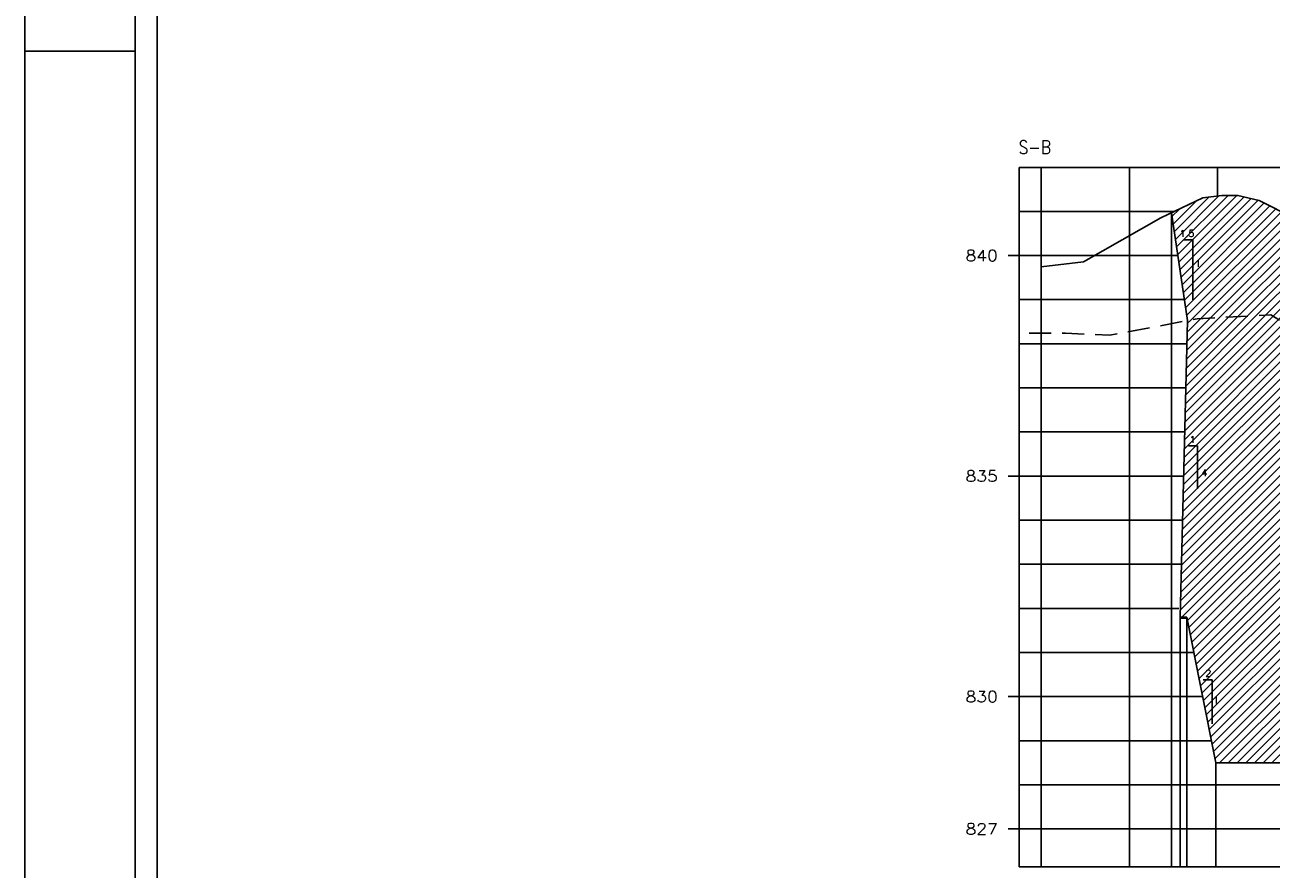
# Model space of a CAD drawing. Extents: x -1825 to 98, y 5678 to 6985.
# Tile 47 of 86: x -743 to -461, y 5790 to 5981. Entities that reach past the tile are written whole.
import ezdxf
from ezdxf.enums import TextEntityAlignment as Align

# ---------------------------------------------------------------- set-up
doc = ezdxf.new("R2010")
doc.units = 0
doc.header["$MEASUREMENT"] = 0
doc.linetypes.add('CONTINUO', pattern=[0])
doc.linetypes.add('DASHED', pattern=[0.75, 0.5, -0.25])
for name, color, linetype in [('-CORTE', 51, 'CONTINUOUS'), ('-PERFIL-ROCHA', 12, 'DASHED'), ('-ROCHA', 10, 'CONTINUO'), ('-TALUDI', 3, 'CONTINUOUS'), ('BASE', 6, 'CONTINUOUS'), ('PADRÃO', 7, 'CONTINUOUS'), ('PG-CORTE', 4, 'CONTINUOUS'), ('PG-LINE', 7, 'CONTINUOUS'), ('PG-MALHA', 7, 'CONTINUOUS'), ('PG-TERRENO', 6, 'CONTINUOUS'), ('PG-TXT-100', 3, 'CONTINUOUS'), ('PG-TXT-120', 4, 'CONTINUOUS')]:
    doc.layers.add(name, color=color, linetype=linetype)
doc.styles.add('ROMANS', font='romans.shx', dxfattribs={"height": 1.5})
pattern_1 = [(45, (0, 0), (-0.9899495, 0.9899495), [])]

msp = doc.modelspace()

# ---------------------------------------------------------------- hatches: boundary and pattern name
at = {"layer": '-CORTE'}
h = msp.add_hatch(dxfattribs=at)
h.set_pattern_fill('_USER', color=256, scale=1.4, angle=45, style=0, pattern_type=0)
h.set_pattern_definition(pattern_1)
h.paths.add_polyline_path([(-483.23, 5938.55), (-476.09, 5941.93), (-471.84, 5942.5), (-468.17, 5942.5), (-463.36, 5941.37), (-455.37, 5937.32), (-438.48, 5927.81), (-417.05, 5917.47), (-393.05, 5907.47), (-360.83, 5897.47), (-322.22, 5887.47), (-301.54, 5882.65), (-309.88, 5838.87), (-311.38, 5838.87), (-316.38, 5813.87), (-421.2, 5813.94), (-422.94, 5817.7), (-425.34, 5822.89), (-429.1, 5831.34), (-432.78, 5841.52), (-433.95, 5845.26), (-437.05, 5855.24), (-440.49, 5866.08), (-442.73, 5873.14), (-443.93, 5876.92), (-448.07, 5885.65), (-451.89, 5893.69), (-454.19, 5903.55), (-456.17, 5912.72), (-458.44, 5914.07), (-460.71, 5915.42), (-461.9, 5915.36), (-477.43, 5914.52), (-479.57, 5914.12)])
at = {"layer": '-ROCHA'}
h = msp.add_hatch(dxfattribs=at)
h.set_pattern_fill('_USER', color=256, scale=1.4, angle=45, style=0, pattern_type=0)
h.set_pattern_definition(pattern_1)
h.paths.add_polyline_path([(-481.25, 5846.87), (-479.75, 5846.87), (-473.15, 5813.87), (-421.19, 5813.87), (-421.2, 5813.94), (-425.34, 5822.89), (-430.85, 5835.28), (-437.05, 5855.24), (-443.93, 5876.92), (-452.21, 5894.38), (-456.17, 5912.72), (-460.71, 5915.42), (-477.43, 5914.52), (-479.57, 5914.12)])
h.paths.add_polyline_path([(-473.74, 5826.96), (-472.62, 5826.96), (-472.62, 5829.24), (-473.74, 5829.24)], flags=24)
h.paths.add_polyline_path([(-475.68, 5833.04), (-473.91, 5833.04), (-473.91, 5835.32), (-475.68, 5835.32)], flags=24)
h.paths.add_polyline_path([(-476.57, 5878.48), (-474.73, 5878.48), (-474.73, 5880.76), (-476.57, 5880.76)], flags=24)
h.paths.add_polyline_path([(-479.03, 5886.03), (-477.91, 5886.03), (-477.91, 5888.31), (-479.03, 5888.31)], flags=24)

# ---------------------------------------------------------------- linework, layer by layer
at = {"layer": '-PERFIL-ROCHA', "ltscale": 10, "flags": 128}
msp.add_lwpolyline([(-515.5, 5911.26), (-507.26, 5911.26), (-497.27, 5910.81), (-477.43, 5914.52), (-460.71, 5915.42), (-456.17, 5912.72), (-452.21, 5894.38), (-443.93, 5876.92), (-437.05, 5855.24), (-430.85, 5835.28), (-425.34, 5822.89), (-421.2, 5813.94), (-418.45, 5803.96), (-415.01, 5792.61)], dxfattribs=at)
at = {"layer": '-TALUDI', "flags": 128}
for points in [[(-480.42, 5932.43), (-478.39, 5932.43), (-478.39, 5918.86)], [(-479.39, 5885.71), (-477.35, 5885.71), (-477.35, 5875.97)], [(-476.03, 5832.67), (-474.03, 5832.67), (-474.03, 5822.67)]]:
    msp.add_lwpolyline(points, dxfattribs=at)
at = {"layer": 'BASE', "color": 11, "linetype": 'CONTINUO'}
msp.add_line((-479.75, 5846.67), (-481.25, 5846.67), dxfattribs=at)
at = {"layer": 'PADRÃO', "color": 2}
msp.add_line((-743.17, 5975.22), (-718.17, 5975.22), dxfattribs=at)
msp.add_lwpolyline([(-743.17, 6272.22), (-743.17, 5678.22), (97.83, 5678.22), (97.83, 6272.22), (-743.17, 6272.22)], dxfattribs=at)
at = {"layer": 'PADRÃO', "color": 1}
msp.add_lwpolyline([(-718.17, 5688.22), (87.83, 5688.22), (87.83, 6262.22), (-718.17, 6262.22)], close=True, dxfattribs=at)
at = {"layer": 'PADRÃO', "color": 2}
msp.add_lwpolyline([(-713.17, 5693.22), (-92.17, 5693.22), (-92.17, 6257.22), (-713.17, 6257.22)], close=True, dxfattribs=at)
at = {"layer": 'PG-CORTE', "linetype": 'CONTINUOUS'}
for p, q in [((-479.57, 5914.12), (-483.23, 5938.55)), ((-481.25, 5846.87), (-479.57, 5914.12))]:
    msp.add_line(p, q, dxfattribs=at)
at = {"layer": 'PG-CORTE', "color": 11, "linetype": 'CONTINUO'}
msp.add_line((-479.75, 5846.87), (-481.25, 5846.87), dxfattribs=at)
at = {"layer": 'PG-CORTE'}
msp.add_line((-479.75, 5846.87), (-473.15, 5813.87), dxfattribs=at)
at = {"layer": 'PG-CORTE', "linetype": 'CONTINUO'}
msp.add_line((-316.38, 5813.87), (-473.21, 5813.87), dxfattribs=at)
at = {"layer": 'PG-LINE', "color": 3, "linetype": 'CONTINUOUS'}
for p, q in [((-483.23, 5938.55), (-483.23, 5790.27)), ((-512.75, 5790.27), (-512.75, 5928.87)), ((-495.02, 5868.87), (-495.02, 5868.87)), ((-495.02, 5868.87), (-495.02, 5868.87)), ((-481.25, 5846.87), (-481.25, 5790.27)), ((-479.75, 5846.87), (-479.75, 5790.27)), ((-473.17, 5813.97), (-473.17, 5790.27))]:
    msp.add_line(p, q, dxfattribs=at)
at = {"layer": 'PG-MALHA', "linetype": 'CONTINUO'}
for p, q in [((-512.75, 5948.87), (-512.75, 5790.27)), ((-492.75, 5948.87), (-492.75, 5790.27)), ((-472.75, 5948.87), (-472.75, 5942.38))]:
    msp.add_line(p, q, dxfattribs=at)
for points in [[(-517.75, 5948.87), (-292.52, 5948.87)], [(-517.75, 5938.87), (-482.55, 5938.87)], [(-517.75, 5928.87), (-481.78, 5928.87)], [(-517.75, 5918.87), (-480.28, 5918.87)], [(-517.75, 5908.87), (-479.7, 5908.87)], [(-517.75, 5898.87), (-479.95, 5898.87)], [(-517.75, 5888.87), (-480.2, 5888.87)], [(-517.75, 5878.87), (-480.45, 5878.87)], [(-517.75, 5868.87), (-480.7, 5868.87)], [(-517.75, 5858.87), (-480.95, 5858.87)], [(-517.75, 5848.87), (-481.58, 5848.87)], [(-517.75, 5838.87), (-478.21, 5838.87)], [(-517.75, 5828.87), (-476.21, 5828.87)], [(-517.75, 5818.87), (-474.21, 5818.87)], [(-517.75, 5808.87), (-292.52, 5808.87)], [(-517.75, 5798.87), (-292.52, 5798.87)]]:
    msp.add_lwpolyline(points, dxfattribs=at)
at = {"layer": 'PG-MALHA', "color": 4, "linetype": 'CONTINUO'}
for points in [[(-517.75, 5948.87), (-517.75, 5790.27)], [(-517.75, 5790.27), (-292.52, 5790.27)]]:
    msp.add_lwpolyline(points, dxfattribs=at)
at = {"layer": 'PG-MALHA', "color": 5, "linetype": 'CONTINUO'}
for points in [[(-520.22, 5928.87), (-517.75, 5928.87)], [(-520.22, 5878.87), (-517.75, 5878.87)], [(-520.22, 5828.87), (-517.75, 5828.87)], [(-520.22, 5798.87), (-517.75, 5798.87)]]:
    msp.add_lwpolyline(points, dxfattribs=at)
at = {"layer": 'PG-TERRENO', "ltscale": 10, "flags": 128}
msp.add_lwpolyline([(-512.75, 5926.31), (-503.15, 5927.47), (-485.63, 5937.42), (-476.09, 5941.93), (-471.84, 5942.5), (-468.17, 5942.5), (-463.36, 5941.37), (-455.37, 5937.32), (-438.48, 5927.81), (-417.05, 5917.47), (-393.05, 5907.47), (-360.83, 5897.47), (-322.22, 5887.47), (-301.54, 5882.65)], dxfattribs=at)
msp.add_lwpolyline([(-512.75, 5926.31), (-503.15, 5927.47), (-485.63, 5937.42), (-476.09, 5941.93), (-471.84, 5942.5), (-468.17, 5942.5), (-463.36, 5941.37), (-455.37, 5937.32), (-438.48, 5927.81), (-417.05, 5917.47), (-393.05, 5907.47), (-360.83, 5897.47), (-322.22, 5887.47), (-301.54, 5882.65)], dxfattribs=at)

# ---------------------------------------------------------------- texts
at = {"layer": '-TALUDI', "color": 2, "style": 'ROMANS'}
for s, p in [('1.5', (-481.33, 5933.13)), ('1', (-477.89, 5926.29)), ('1', (-479.08, 5886.41)), ('4', (-476.41, 5878.86)), ('2', (-475.52, 5833.42)), ('1', (-473.79, 5827.34))]:
    msp.add_text(s, height=1.52, dxfattribs=at).set_placement(p)
at = {"layer": 'PG-TXT-100', "style": 'ROMANS', "width": 1.080702}
for s, p, p2 in [('840', (-529.91, 5927.62), (-522.58, 5927.62)), ('835', (-529.91, 5877.62), (-522.58, 5877.62)), ('830', (-529.91, 5827.62), (-522.58, 5827.62)), ('827', (-529.91, 5797.62), (-522.58, 5797.62))]:
    msp.add_text(s, height=2.5, dxfattribs=at).set_placement(p, p2, align=Align.FIT)
at = {"layer": 'PG-TXT-120', "style": 'ROMANS', "width": 0.802083}
msp.add_text('S-B', height=3, dxfattribs=at).set_placement((-517.86, 5951.94), (-510.53, 5951.94), align=Align.FIT)

doc.saveas('drawing.dxf')
